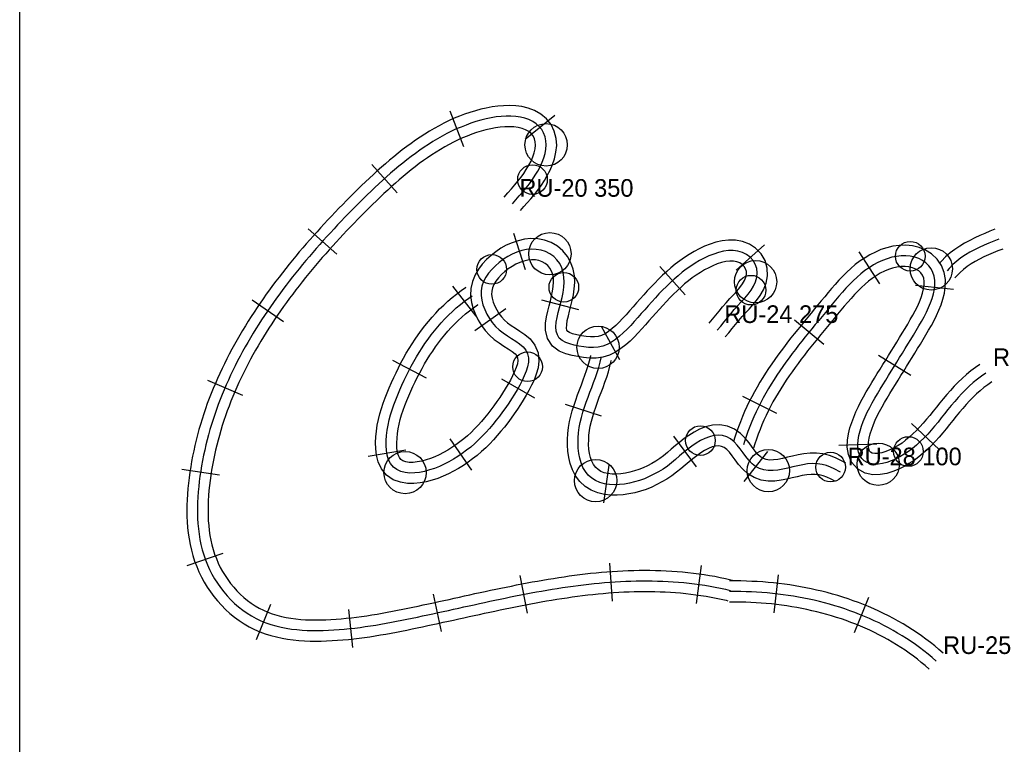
# Model space of a CAD drawing. Header units: millimetres. Extents: x 0 to 1378, y -121 to 1849.
# Tile 3 of 19: x 0 to 279, y 706 to 911. Entities that reach past the tile are written whole.
import ezdxf

# ---------------------------------------------------------------- set-up
doc = ezdxf.new("R2010")
doc.units = ezdxf.units.MM
for name, color, linetype in [('BEND_TIGHT', 4, 'Continuous'), ('CUT_25', 2, 'Continuous'), ('FRAME', 8, 'Continuous'), ('JOINT', 6, 'Continuous'), ('NEON_LOGO', 1, 'Continuous'), ('NOTES', 7, 'Continuous'), ('TUBE_6MM', 9, 'Continuous')]:
    doc.layers.add(name, color=color, linetype=linetype)

msp = doc.modelspace()

# ---------------------------------------------------------------- linework, layer by layer
at = {"layer": 'BEND_TIGHT'}
for centre in [(145.37, 865.99), (252.47, 844.26), (133.83, 840.55), (154.25, 835.47), (207.32, 834.66), (143.97, 812.96), (192.97, 792.02), (251.93, 788.94), (229.88, 784.51)]:
    msp.add_circle(centre, 4.2, dxfattribs=at)
at = {"layer": 'CUT_25'}
for p, q in [((121.95, 885.45), (125.81, 875.36)), ((151.68, 884.17), (143.29, 877.37)), ((99.78, 870.26), (107.01, 862.23)), ((81.81, 852.06), (89.86, 844.87)), ((139.96, 850.79), (143.25, 840.5)), ((211.15, 847.51), (203.09, 840.32)), ((237.9, 845.56), (243.71, 836.46)), ((181.46, 841.4), (188.64, 833.33)), ((129.39, 827.25), (122.74, 835.76)), ((264.71, 834.82), (253.97, 836)), ((65.88, 831.93), (74.78, 825.82)), ((158.47, 829.08), (148.03, 831.83)), ((128.98, 823.2), (137.79, 829.45)), ((219.64, 826.21), (228, 819.37)), ((164.86, 824.47), (170, 814.98)), ((252.63, 810.45), (243.45, 816.13)), ((115.28, 809.68), (105.73, 814.72)), ((136.55, 809.53), (145.9, 804.13)), ((53.25, 809.18), (63.18, 804.92)), ((204.92, 804.62), (214.57, 799.76)), ((164.97, 798.99), (154.7, 802.3)), ((252.76, 796.84), (260.65, 789.47)), ((185.34, 793.29), (191.8, 784.63)), ((121.91, 792.53), (128.06, 783.65)), ((242.98, 791.06), (232.19, 790.66)), ((109.42, 789.32), (98.77, 787.54)), ((211.95, 788.97), (205.3, 780.46)), ((167.04, 785.07), (165.45, 774.39)), ((45.94, 783.89), (56.63, 782.31)), ((47.49, 756.64), (57.7, 760.15)), ((168.02, 746.54), (167.27, 757.31)), ((191.87, 745.91), (193.32, 756.61)), ((143.92, 743.16), (141.88, 753.77)), ((214.98, 753.97), (213.8, 743.24)), ((119.6, 737.98), (117.31, 748.54)), ((67.15, 735.65), (71.22, 745.66)), ((240.62, 747.59), (236.53, 737.59)), ((94.47, 733.43), (93.26, 744.16))]:
    msp.add_line(p, q, dxfattribs=at)
at = {"layer": 'FRAME'}
msp.add_lwpolyline([(588, 0), (496.12, 0), (294, 0), (91.88, 0), (0, 0), (0, 288.86), (0, 924.35), (0, 1559.83), (0, 1848.69), (91.88, 1848.69), (294, 1848.69), (496.12, 1848.69), (588, 1848.69), (588, 1559.83), (588, 924.35), (588, 288.86), (588, 0)], dxfattribs=at)
at = {"layer": 'JOINT'}
for centre in [(149.23, 875.84), (150.29, 844.98), (258.4, 840.69), (208.61, 837.05), (163.96, 818.47), (243.37, 785.35), (109.25, 782.97), (212.22, 783.52), (163.26, 780.69)]:
    msp.add_circle(centre, 6, dxfattribs=at)
at = {"layer": 'NEON_LOGO'}
for points in [[(139.66, 859.13), (140.61, 860.29), (141.62, 861.4), (142.63, 862.53), (143.56, 863.67), (144.49, 864.82), (145.37, 865.99), (146.11, 867.21), (146.85, 868.42), (147.52, 869.65), (148.1, 870.9), (148.57, 872.15), (148.93, 873.39), (149.15, 874.63), (149.23, 875.84), (149.16, 877.02), (148.92, 878.14), (148.53, 879.2), (147.97, 880.17), (147.26, 881.04), (146.42, 881.81), (145.44, 882.46), (144.36, 882.99), (143.18, 883.4), (141.93, 883.7), (140.62, 883.89), (139.27, 883.98), (137.88, 883.97), (136.47, 883.88), (135.05, 883.73), (133.62, 883.49), (132.19, 883.19), (130.76, 882.83), (129.33, 882.44), (127.92, 881.97), (126.52, 881.45), (125.13, 880.89), (123.73, 880.35), (122.38, 879.7), (121.05, 879.01), (119.73, 878.29), (118.43, 877.55), (117.15, 876.78), (115.88, 875.98), (114.62, 875.15), (113.39, 874.3), (112.17, 873.43), (110.96, 872.54), (109.77, 871.62), (108.6, 870.69), (107.43, 869.75), (106.28, 868.78), (105.15, 867.8), (104.02, 866.81), (102.91, 865.81), (101.8, 864.79), (100.71, 863.77), (99.62, 862.73), (98.54, 861.69), (97.47, 860.64), (96.41, 859.58), (95.35, 858.52), (94.29, 857.45), (93.24, 856.38), (92.2, 855.31), (91.16, 854.22), (90.13, 853.14), (89.1, 852.04), (88.08, 850.94), (87.07, 849.84), (86.06, 848.72), (85.06, 847.61), (84.07, 846.48), (83.09, 845.35), (82.11, 844.21), (81.14, 843.07), (80.18, 841.91), (79.23, 840.75), (78.28, 839.59), (77.35, 838.41), (76.43, 837.23), (75.51, 836.04), (74.61, 834.85), (73.71, 833.64), (72.83, 832.43), (71.96, 831.21), (71.09, 829.98), (70.24, 828.75), (69.41, 827.5), (68.58, 826.25), (67.77, 824.99), (66.97, 823.72), (66.18, 822.44), (65.41, 821.16), (64.66, 819.86), (63.91, 818.56), (63.18, 817.25), (62.47, 815.93), (61.78, 814.6), (61.1, 813.26), (60.43, 811.91), (59.79, 810.56), (59.16, 809.2), (58.55, 807.83), (57.96, 806.45), (57.39, 805.06), (56.83, 803.67), (56.3, 802.27), (55.79, 800.86), (55.29, 799.44), (54.82, 798.02), (54.37, 796.59), (53.94, 795.15), (53.54, 793.71), (53.15, 792.26), (52.79, 790.8), (52.45, 789.34), (52.14, 787.87), (51.84, 786.4), (51.58, 784.92), (51.33, 783.44), (51.11, 781.96), (50.92, 780.47), (50.75, 778.98), (50.61, 777.49), (50.5, 775.99), (50.43, 774.5), (50.39, 773), (50.39, 771.5), (50.43, 770), (50.52, 768.5), (50.65, 767.01), (50.84, 765.52), (51.08, 764.04), (51.38, 762.57), (51.74, 761.11), (52.16, 759.67), (52.65, 758.25), (53.2, 756.86), (53.82, 755.49), (54.5, 754.16), (55.25, 752.86), (56.05, 751.59), (56.92, 750.37), (57.83, 749.18), (58.81, 748.04), (59.83, 746.95), (60.91, 745.91), (62.04, 744.92), (63.22, 743.99), (64.45, 743.13), (65.72, 742.34), (67.04, 741.62), (68.39, 740.98), (69.78, 740.41), (71.2, 739.92), (72.64, 739.51), (74.1, 739.15), (75.57, 738.87), (77.05, 738.64), (78.54, 738.46), (80.04, 738.33), (81.53, 738.25), (83.03, 738.21), (84.53, 738.2), (86.03, 738.23), (87.53, 738.29), (89.03, 738.37), (90.53, 738.48), (92.02, 738.6), (93.51, 738.75), (95, 738.92), (96.49, 739.11), (97.98, 739.31), (99.46, 739.53), (100.94, 739.77), (102.42, 740.02), (103.9, 740.28), (105.37, 740.55), (106.85, 740.83), (108.32, 741.12), (109.79, 741.42), (111.26, 741.72), (112.73, 742.03), (114.19, 742.34), (115.66, 742.65), (117.13, 742.97), (118.59, 743.29), (120.06, 743.61), (121.52, 743.93), (122.99, 744.26), (124.45, 744.58), (125.92, 744.9), (127.38, 745.22), (128.85, 745.54), (130.31, 745.86), (131.78, 746.18), (133.25, 746.5), (134.71, 746.81), (136.18, 747.12), (137.65, 747.42), (139.12, 747.72), (140.59, 748.01), (142.06, 748.3), (143.54, 748.59), (145.01, 748.86), (146.48, 749.13), (147.96, 749.4), (149.44, 749.65), (150.92, 749.9), (152.4, 750.13), (153.88, 750.36), (155.37, 750.58), (156.85, 750.79), (158.34, 750.98), (159.83, 751.17), (161.32, 751.34), (162.81, 751.5), (164.3, 751.65), (165.8, 751.78), (167.29, 751.9), (168.79, 752.01), (170.29, 752.1), (171.78, 752.17), (173.28, 752.23), (174.78, 752.26), (176.28, 752.29), (177.78, 752.29), (179.28, 752.28), (180.78, 752.24), (182.28, 752.19), (183.78, 752.12), (185.28, 752.03), (186.77, 751.91), (188.27, 751.78), (189.76, 751.62), (191.25, 751.44), (192.73, 751.24), (194.22, 751.02), (195.7, 750.77), (197.17, 750.5), (198.64, 750.21), (200.11, 749.89), (201.37, 749.6)], [(277.55, 849.11), (276.16, 848.55), (274.77, 847.99), (273.39, 847.4), (272.02, 846.77), (270.68, 846.11), (269.36, 845.4), (268.07, 844.63), (266.83, 843.79), (265.64, 842.88), (264.51, 841.89), (263.46, 840.82), (262.87, 840.17)], [(197.74, 823.36), (198.71, 824.5), (199.66, 825.66), (200.61, 826.85), (201.55, 828), (202.51, 829.14), (203.51, 830.25), (204.54, 831.32), (205.52, 832.41), (206.46, 833.52), (207.32, 834.66), (208.05, 835.84), (208.61, 837.05), (208.96, 838.3), (209.06, 839.56), (208.92, 840.8), (208.52, 841.98), (207.89, 843.06), (207.05, 844), (206.04, 844.77), (204.88, 845.35), (203.62, 845.72), (202.29, 845.89), (200.91, 845.87), (199.52, 845.68), (198.13, 845.35), (196.75, 844.9), (195.39, 844.36), (194.05, 843.75), (192.74, 843.05), (191.46, 842.29), (190.21, 841.47), (188.97, 840.63), (187.78, 839.72), (186.63, 838.76), (185.51, 837.77), (184.39, 836.78), (183.31, 835.73), (182.26, 834.66), (181.22, 833.58), (180.2, 832.48), (179.19, 831.37), (178.19, 830.26), (177.19, 829.13), (176.2, 828.01), (175.21, 826.89), (174.21, 825.77), (173.2, 824.66), (172.17, 823.58), (171.1, 822.57), (170.01, 821.59), (168.89, 820.68), (167.73, 819.89), (166.52, 819.23), (165.26, 818.75), (163.96, 818.47), (162.63, 818.37), (161.27, 818.43), (159.91, 818.6), (158.55, 818.83), (157.22, 819.1), (155.95, 819.42), (154.78, 819.82), (153.77, 820.36), (152.97, 821.08), (152.41, 822), (152.1, 823.08), (152.02, 824.29), (152.12, 825.59), (152.36, 826.95), (152.69, 828.33), (153.06, 829.74), (153.43, 831.16), (153.78, 832.6), (154.06, 834.03), (154.25, 835.47), (154.33, 836.9), (154.27, 838.31), (154.05, 839.67), (153.65, 840.97), (153.07, 842.17), (152.3, 843.26), (151.37, 844.2), (150.29, 844.98), (149.09, 845.58), (147.8, 846), (146.45, 846.23), (145.07, 846.28), (143.68, 846.15), (142.3, 845.87), (140.94, 845.43), (139.61, 844.86), (138.34, 844.18), (137.11, 843.4), (135.94, 842.53), (134.84, 841.58), (133.83, 840.55), (132.91, 839.46), (132.13, 838.3), (131.49, 837.08), (131.05, 835.82), (130.81, 834.51), (130.79, 833.18), (130.97, 831.83), (131.33, 830.49), (131.82, 829.17), (132.43, 827.89), (133.15, 826.65), (133.98, 825.48), (134.91, 824.41), (135.94, 823.42), (137.06, 822.54), (138.24, 821.73), (139.44, 820.98), (140.62, 820.23), (141.72, 819.45), (142.68, 818.61), (143.45, 817.66), (143.97, 816.61), (144.21, 815.46), (144.2, 814.23), (143.97, 812.96), (143.57, 811.66), (143.03, 810.35), (142.41, 809.04), (141.75, 807.73), (141, 806.44), (140.23, 805.16), (139.42, 803.9), (138.62, 802.63), (137.77, 801.4), (136.9, 800.18), (136, 798.97), (135.08, 797.79), (134.14, 796.62), (133.17, 795.48), (132.16, 794.36), (131.13, 793.27), (130.07, 792.21), (128.98, 791.19), (127.85, 790.2), (126.64, 789.31), (125.45, 788.41), (124.22, 787.56), (122.96, 786.76), (121.65, 786.04), (120.33, 785.36), (118.98, 784.73), (117.61, 784.17), (116.21, 783.71), (114.8, 783.32), (113.38, 783.03), (111.97, 782.87), (110.58, 782.84), (109.25, 782.97), (108, 783.29), (106.88, 783.81), (105.92, 784.55), (105.15, 785.5), (104.58, 786.61), (104.19, 787.86), (103.97, 789.21), (103.88, 790.61), (103.9, 792.06), (104.02, 793.51), (104.13, 794.98), (104.42, 796.45), (104.75, 797.9), (105.15, 799.35), (105.57, 800.79), (106.07, 802.2), (106.6, 803.6), (107.16, 804.99), (107.74, 806.38), (108.34, 807.75), (108.97, 809.11), (109.62, 810.46), (110.3, 811.8), (111, 813.13), (111.72, 814.44), (112.47, 815.74), (113.25, 817.02), (114.06, 818.29), (114.89, 819.53), (115.75, 820.76), (116.65, 821.97), (117.57, 823.15), (118.52, 824.31), (119.51, 825.44), (120.53, 826.54), (121.58, 827.61), (122.66, 828.65), (123.77, 829.65), (124.92, 830.62), (126.1, 831.54), (127.32, 832.42), (128.27, 833.07)], [(273.91, 811.16), (272.67, 810.31), (271.47, 809.41), (270.31, 808.46), (269.19, 807.46), (268.11, 806.42), (267.07, 805.35), (266.05, 804.24), (265.06, 803.12), (264.09, 801.97), (263.14, 800.81), (262.2, 799.64), (261.26, 798.47), (260.33, 797.3), (259.37, 796.15), (258.39, 795.01), (257.4, 793.89), (256.38, 792.8), (255.3, 791.78), (254.21, 790.78), (253.09, 789.83), (251.93, 788.94), (250.72, 788.19), (249.5, 787.46), (248.27, 786.81), (247.03, 786.26), (245.79, 785.82), (244.56, 785.51), (243.37, 785.35), (242.23, 785.34), (241.18, 785.5), (240.22, 785.83), (239.39, 786.33), (238.71, 786.99), (238.18, 787.81), (237.82, 788.75), (237.62, 789.81), (237.58, 790.96), (237.68, 792.18), (237.91, 793.45), (238.24, 794.76), (238.66, 796.08), (239.15, 797.41), (239.64, 798.75), (240.28, 800.08), (240.96, 801.4), (241.67, 802.72), (242.39, 804.03), (243.16, 805.32), (243.94, 806.6), (244.71, 807.88), (245.5, 809.16), (246.28, 810.44), (247.07, 811.72), (247.86, 812.99), (248.65, 814.27), (249.43, 815.55), (250.22, 816.82), (251.01, 818.1), (251.8, 819.38), (252.58, 820.65), (253.36, 821.93), (254.14, 823.22), (254.89, 824.51), (255.64, 825.8), (256.35, 827.1), (257.03, 828.4), (257.62, 829.72), (258.16, 831.03), (258.64, 832.34), (259.02, 833.65), (259.29, 834.93), (259.42, 836.19), (259.41, 837.42), (259.24, 838.58), (258.9, 839.68), (258.4, 840.69), (257.73, 841.6), (256.9, 842.39), (255.94, 843.06), (254.87, 843.6), (253.71, 844), (252.47, 844.26), (251.18, 844.39), (249.86, 844.38), (248.53, 844.24), (247.2, 843.97), (245.87, 843.58), (244.57, 843.08), (243.29, 842.49), (242.05, 841.8), (240.83, 841.03), (239.62, 840.25), (238.49, 839.33), (237.38, 838.36), (236.3, 837.34), (235.24, 836.31), (234.22, 835.22), (233.23, 834.1), (232.25, 832.97), (231.28, 831.82), (230.33, 830.67), (229.37, 829.51), (228.42, 828.36), (227.46, 827.2), (226.5, 826.05), (225.54, 824.89), (224.59, 823.74), (223.64, 822.57), (222.69, 821.41), (221.76, 820.24), (220.82, 819.06), (219.9, 817.88), (218.99, 816.69), (218.09, 815.49), (217.21, 814.28), (216.34, 813.06), (215.48, 811.82), (214.64, 810.58), (213.83, 809.32), (213.03, 808.05), (212.25, 806.77), (211.5, 805.47), (210.77, 804.16), (210.07, 802.83), (209.39, 801.49), (208.75, 800.14), (208.13, 798.78), (207.54, 797.4), (206.97, 796.01), (206.44, 794.6), (205.94, 793.19), (205.47, 791.76), (205.18, 790.83)], [(232.7, 783.04), (230.92, 784.03), (229.88, 784.51), (228.7, 784.94), (227.44, 785.27), (226.12, 785.46), (224.75, 785.5), (223.36, 785.41), (221.96, 785.21), (220.54, 784.92), (219.13, 784.58), (217.72, 784.24), (216.31, 783.91), (214.92, 783.66), (213.55, 783.52), (212.22, 783.52), (210.94, 783.71), (209.74, 784.1), (208.63, 784.7), (207.62, 785.49), (206.7, 786.44), (205.86, 787.5), (205.05, 788.61), (204.24, 789.72), (203.4, 790.78), (202.5, 791.72), (201.51, 792.51), (200.43, 793.09), (199.27, 793.44), (198.04, 793.56), (196.78, 793.45), (195.5, 793.13), (194.22, 792.65), (192.97, 792.02), (191.75, 791.27), (190.55, 790.45), (189.37, 789.56), (188.19, 788.67), (187.08, 787.67), (185.95, 786.69), (184.8, 785.73), (183.62, 784.81), (182.41, 783.95), (181.11, 783.22), (179.81, 782.49), (178.48, 781.83), (177.13, 781.23), (175.73, 780.73), (174.32, 780.31), (172.88, 779.98), (171.44, 779.73), (169.99, 779.58), (168.56, 779.53), (167.15, 779.59), (165.78, 779.8), (164.48, 780.16), (163.26, 780.69), (162.16, 781.39), (161.19, 782.26), (160.36, 783.28), (159.68, 784.44), (159.14, 785.69), (158.75, 787.03), (158.48, 788.42), (158.33, 789.85), (158.28, 791.3), (158.33, 792.77), (158.38, 794.24), (158.6, 795.7), (158.9, 797.16), (159.26, 798.61), (159.64, 800.05), (160.1, 801.48), (160.6, 802.89), (161.11, 804.3), (161.63, 805.71), (162.17, 807.11), (162.69, 808.51), (163.2, 809.93), (163.69, 811.35), (164.13, 812.78), (164.52, 814.23), (164.8, 815.45)], [(259.77, 729.57), (258.64, 730.55), (257.49, 731.51), (256.32, 732.45), (255.12, 733.36), (253.91, 734.24), (252.68, 735.1), (251.43, 735.93), (250.16, 736.73), (248.88, 737.51), (247.58, 738.26), (246.27, 738.98), (244.94, 739.68), (243.6, 740.35), (242.24, 741), (240.88, 741.62), (239.5, 742.21), (238.11, 742.78), (236.71, 743.32), (235.31, 743.84), (233.89, 744.33), (232.46, 744.8), (231.03, 745.24), (229.59, 745.66), (228.14, 746.05), (226.69, 746.42), (225.23, 746.77), (223.77, 747.09), (222.3, 747.39), (220.82, 747.67), (219.34, 747.92), (217.86, 748.15), (216.38, 748.36), (214.89, 748.55), (213.4, 748.71), (211.9, 748.86), (210.41, 748.98), (208.91, 749.08), (207.41, 749.15), (205.91, 749.21), (204.42, 749.25), (202.92, 749.26), (201.42, 749.25), (201.19, 749.25)]]:
    msp.add_lwpolyline(points, dxfattribs=at)
at = {"layer": 'TUBE_6MM'}
for points in [[(141.97, 857.23), (142.88, 858.33), (143.85, 859.4), (144.89, 860.57), (145.9, 861.78), (146.88, 863.01), (147.89, 864.37), (148.75, 865.78), (149.57, 867.15), (150.36, 868.65), (151.05, 870.23), (151.63, 871.92), (152.03, 873.72), (152.22, 875.64), (152.08, 877.67), (151.55, 879.68), (150.62, 881.57), (149.29, 883.25), (147.69, 884.57), (145.97, 885.54), (144.18, 886.23), (142.38, 886.67), (140.61, 886.9), (138.88, 886.98), (137.19, 886.94), (135.54, 886.8), (133.89, 886.58), (132.28, 886.27), (130.72, 885.91), (129.17, 885.5), (127.61, 885.03), (126.09, 884.49), (124.65, 883.93), (123.19, 883.36), (121.7, 882.7), (120.26, 881.98), (118.87, 881.24), (117.5, 880.48), (116.16, 879.68), (114.83, 878.86), (113.52, 878.01), (112.23, 877.14), (110.95, 876.25), (109.7, 875.34), (108.46, 874.4), (107.25, 873.45), (106.04, 872.48), (104.86, 871.5), (103.68, 870.5), (102.53, 869.49), (101.38, 868.47), (100.25, 867.44), (99.13, 866.4), (98.03, 865.35), (96.93, 864.3), (95.84, 863.24), (94.76, 862.17), (93.69, 861.1), (92.62, 860.03), (91.56, 858.95), (90.5, 857.86), (89.45, 856.77), (88.4, 855.67), (87.36, 854.57), (86.33, 853.46), (85.3, 852.34), (84.28, 851.22), (83.26, 850.09), (82.25, 848.95), (81.25, 847.81), (80.26, 846.66), (79.27, 845.5), (78.29, 844.34), (77.32, 843.16), (76.36, 841.98), (75.41, 840.79), (74.47, 839.6), (73.53, 838.39), (72.61, 837.18), (71.69, 835.96), (70.79, 834.73), (69.9, 833.49), (69.01, 832.24), (68.14, 830.98), (67.28, 829.72), (66.44, 828.44), (65.6, 827.16), (64.78, 825.87), (63.97, 824.57), (63.18, 823.26), (62.4, 821.94), (61.63, 820.61), (60.88, 819.27), (60.14, 817.92), (59.42, 816.57), (58.72, 815.2), (58.03, 813.83), (57.36, 812.44), (56.71, 811.05), (56.07, 809.64), (55.46, 808.23), (54.86, 806.81), (54.28, 805.38), (53.73, 803.94), (53.19, 802.5), (52.67, 801.04), (52.18, 799.58), (51.7, 798.11), (51.25, 796.63), (50.82, 795.15), (50.42, 793.65), (50.04, 792.15), (49.68, 790.65), (49.34, 789.14), (49.03, 787.62), (48.74, 786.1), (48.48, 784.57), (48.24, 783.04), (48.03, 781.51), (47.84, 779.96), (47.68, 778.42), (47.56, 776.86), (47.46, 775.29), (47.41, 773.72), (47.39, 772.14), (47.41, 770.56), (47.48, 768.97), (47.61, 767.38), (47.78, 765.78), (48.02, 764.19), (48.31, 762.6), (48.67, 761.02), (49.1, 759.44), (49.6, 757.89), (50.18, 756.35), (50.82, 754.84), (51.54, 753.36), (52.33, 751.93), (53.18, 750.52), (54.09, 749.16), (55.07, 747.85), (56.11, 746.58), (57.21, 745.36), (58.37, 744.19), (59.59, 743.08), (60.87, 742.03), (62.21, 741.04), (63.6, 740.13), (65.04, 739.29), (66.54, 738.54), (68.06, 737.87), (69.62, 737.29), (71.19, 736.8), (72.78, 736.39), (74.37, 736.04), (75.96, 735.77), (77.56, 735.56), (79.15, 735.4), (80.73, 735.29), (82.31, 735.23), (83.88, 735.21), (85.45, 735.22), (87.01, 735.26), (88.56, 735.34), (90.1, 735.44), (91.64, 735.56), (93.17, 735.7), (94.7, 735.87), (96.23, 736.05), (97.75, 736.25), (99.27, 736.47), (100.78, 736.71), (102.29, 736.95), (103.79, 737.21), (105.29, 737.48), (106.78, 737.77), (108.27, 738.06), (109.75, 738.35), (111.23, 738.65), (112.71, 738.96), (114.19, 739.27), (115.66, 739.59), (117.13, 739.9), (118.6, 740.22), (120.07, 740.54), (121.54, 740.87), (123.01, 741.19), (124.47, 741.51), (125.94, 741.83), (127.4, 742.16), (128.86, 742.48), (130.32, 742.8), (131.79, 743.11), (133.25, 743.43), (134.71, 743.74), (136.17, 744.05), (137.63, 744.35), (139.09, 744.65), (140.55, 744.95), (142.01, 745.24), (143.47, 745.52), (144.93, 745.8), (146.39, 746.07), (147.85, 746.33), (149.32, 746.59), (150.78, 746.83), (152.24, 747.07), (153.7, 747.3), (155.17, 747.52), (156.63, 747.73), (158.09, 747.93), (159.56, 748.11), (161.02, 748.29), (162.49, 748.45), (163.96, 748.6), (165.42, 748.74), (166.89, 748.86), (168.35, 748.97), (169.82, 749.06), (171.29, 749.14), (172.75, 749.2), (174.22, 749.25), (175.68, 749.28), (177.15, 749.29), (178.61, 749.28), (180.07, 749.26), (181.53, 749.22), (182.99, 749.15), (184.45, 749.07), (185.9, 748.97), (187.35, 748.85), (188.8, 748.7), (190.25, 748.54), (191.69, 748.35), (193.13, 748.15), (194.57, 747.92), (196, 747.66), (197.42, 747.39), (198.85, 747.09), (200.28, 746.77), (200.7, 746.67)], [(137.34, 861.04), (138.34, 862.25), (139.39, 863.41), (140.34, 864.48), (141.25, 865.57), (142.14, 866.68), (142.92, 867.73), (143.62, 868.88), (144.34, 870.09), (144.95, 871.25), (145.46, 872.41), (145.85, 873.56), (146.11, 874.68), (146.22, 875.74), (146.16, 876.7), (145.93, 877.58), (145.55, 878.37), (145.02, 879.04), (144.3, 879.62), (143.41, 880.12), (142.4, 880.5), (141.29, 880.77), (140.09, 880.92), (138.82, 880.98), (137.51, 880.94), (136.18, 880.84), (134.85, 880.66), (133.52, 880.4), (132.16, 880.09), (130.81, 879.73), (129.49, 879.33), (128.19, 878.87), (126.84, 878.34), (125.5, 877.81), (124.25, 877.27), (123.01, 876.64), (121.74, 875.97), (120.49, 875.27), (119.26, 874.54), (118.03, 873.79), (116.82, 873.01), (115.63, 872.2), (114.45, 871.37), (113.28, 870.52), (112.12, 869.64), (110.97, 868.75), (109.84, 867.84), (108.71, 866.9), (107.6, 865.96), (106.5, 864.99), (105.4, 864.02), (104.32, 863.03), (103.24, 862.02), (102.17, 861.01), (101.1, 859.99), (100.04, 858.95), (98.98, 857.91), (97.93, 856.87), (96.89, 855.81), (95.84, 854.75), (94.81, 853.69), (93.78, 852.62), (92.76, 851.55), (91.74, 850.47), (90.73, 849.38), (89.72, 848.29), (88.73, 847.2), (87.74, 846.1), (86.75, 844.99), (85.78, 843.87), (84.81, 842.75), (83.85, 841.63), (82.9, 840.5), (81.96, 839.36), (81.03, 838.21), (80.11, 837.06), (79.19, 835.9), (78.29, 834.73), (77.4, 833.56), (76.51, 832.38), (75.64, 831.19), (74.78, 830), (73.93, 828.8), (73.09, 827.59), (72.26, 826.37), (71.45, 825.15), (70.65, 823.92), (69.86, 822.68), (69.08, 821.43), (68.32, 820.18), (67.58, 818.91), (66.84, 817.64), (66.13, 816.37), (65.43, 815.08), (64.74, 813.79), (64.07, 812.49), (63.42, 811.18), (62.78, 809.86), (62.16, 808.54), (61.56, 807.21), (60.97, 805.87), (60.41, 804.53), (59.86, 803.17), (59.34, 801.81), (58.83, 800.45), (58.34, 799.08), (57.88, 797.7), (57.43, 796.31), (57, 794.92), (56.6, 793.52), (56.22, 792.12), (55.86, 790.71), (55.52, 789.3), (55.21, 787.88), (54.92, 786.46), (54.65, 785.04), (54.4, 783.61), (54.18, 782.17), (53.98, 780.74), (53.81, 779.3), (53.66, 777.87), (53.54, 776.43), (53.46, 775), (53.4, 773.58), (53.39, 772.16), (53.41, 770.74), (53.47, 769.33), (53.58, 767.93), (53.73, 766.55), (53.93, 765.17), (54.19, 763.81), (54.49, 762.47), (54.85, 761.15), (55.27, 759.86), (55.75, 758.58), (56.28, 757.34), (56.87, 756.11), (57.53, 754.92), (58.23, 753.76), (58.99, 752.63), (59.8, 751.54), (60.66, 750.49), (61.57, 749.48), (62.52, 748.52), (63.52, 747.61), (64.56, 746.76), (65.64, 745.97), (66.75, 745.23), (67.9, 744.57), (69.08, 743.97), (70.31, 743.44), (71.56, 742.97), (72.85, 742.57), (74.17, 742.22), (75.51, 741.94), (76.87, 741.7), (78.25, 741.52), (79.65, 741.38), (81.05, 741.28), (82.47, 741.23), (83.9, 741.21), (85.33, 741.22), (86.77, 741.26), (88.22, 741.33), (89.67, 741.42), (91.12, 741.54), (92.57, 741.67), (94.03, 741.83), (95.48, 742.01), (96.93, 742.2), (98.38, 742.41), (99.84, 742.63), (101.29, 742.87), (102.74, 743.12), (104.2, 743.38), (105.65, 743.66), (107.11, 743.94), (108.57, 744.23), (110.02, 744.53), (111.48, 744.83), (112.94, 745.14), (114.4, 745.45), (115.87, 745.77), (117.33, 746.09), (118.79, 746.4), (120.25, 746.73), (121.72, 747.05), (123.18, 747.37), (124.64, 747.69), (126.11, 748.02), (127.58, 748.34), (129.05, 748.66), (130.52, 748.98), (131.99, 749.29), (133.46, 749.61), (134.94, 749.92), (136.41, 750.23), (137.89, 750.53), (139.37, 750.83), (140.85, 751.12), (142.34, 751.41), (143.83, 751.69), (145.31, 751.97), (146.81, 752.24), (148.3, 752.5), (149.8, 752.75), (151.29, 753), (152.79, 753.23), (154.3, 753.46), (155.8, 753.67), (157.31, 753.87), (158.82, 754.07), (160.34, 754.25), (161.85, 754.42), (163.37, 754.57), (164.89, 754.71), (166.42, 754.84), (167.94, 754.95), (169.47, 755.05), (171, 755.13), (172.53, 755.2), (174.06, 755.25), (175.6, 755.28), (177.13, 755.29), (178.67, 755.28), (180.21, 755.26), (181.75, 755.21), (183.29, 755.15), (184.82, 755.06), (186.36, 754.95), (187.9, 754.82), (189.44, 754.67), (190.97, 754.5), (192.5, 754.3), (194.03, 754.08), (195.56, 753.83), (197.08, 753.57), (198.6, 753.27), (200.12, 752.96), (201.61, 752.62), (202.05, 752.52)], [(276.45, 851.9), (275.04, 851.34), (273.61, 850.75), (272.17, 850.14), (270.74, 849.48), (269.3, 848.77), (267.87, 848), (266.46, 847.16), (265.08, 846.22), (263.74, 845.2), (262.45, 844.07), (261.29, 842.89), (260.65, 842.19)], [(200.01, 821.4), (201.02, 822.57), (202, 823.78), (202.93, 824.95), (203.85, 826.08), (204.77, 827.17), (205.71, 828.21), (206.75, 829.3), (207.82, 830.49), (208.88, 831.75), (209.91, 833.16), (210.86, 834.78), (211.61, 836.64), (212, 838.72), (211.92, 840.91), (211.31, 843.07), (210.16, 845), (208.63, 846.56), (206.84, 847.72), (204.9, 848.47), (202.91, 848.83), (200.97, 848.87), (199.12, 848.65), (197.37, 848.25), (195.72, 847.72), (194.16, 847.1), (192.65, 846.4), (191.19, 845.62), (189.79, 844.78), (188.45, 843.91), (187.12, 842.99), (185.82, 841.99), (184.59, 840.97), (183.43, 839.94), (182.25, 838.89), (181.11, 837.77), (180.03, 836.67), (178.96, 835.55), (177.91, 834.43), (176.89, 833.3), (175.87, 832.16), (174.87, 831.03), (173.88, 829.91), (172.89, 828.8), (171.9, 827.7), (170.92, 826.63), (169.96, 825.62), (168.96, 824.68), (167.94, 823.77), (166.94, 822.98), (165.95, 822.33), (164.97, 821.85), (164, 821.55), (162.97, 821.4), (161.84, 821.41), (160.58, 821.54), (159.24, 821.76), (157.9, 822.02), (156.72, 822.33), (155.83, 822.66), (155.35, 822.97), (155.14, 823.28), (155.05, 823.89), (155.07, 824.86), (155.24, 826.04), (155.53, 827.34), (155.9, 828.73), (156.28, 830.21), (156.66, 831.75), (156.98, 833.36), (157.22, 835.05), (157.33, 836.83), (157.24, 838.68), (156.9, 840.58), (156.26, 842.45), (155.28, 844.23), (153.99, 845.82), (152.43, 847.13), (150.68, 848.14), (148.81, 848.82), (146.88, 849.2), (144.94, 849.28), (143.06, 849.09), (141.26, 848.68), (139.56, 848.1), (137.94, 847.37), (136.42, 846.52), (134.98, 845.55), (133.62, 844.49), (132.34, 843.31), (131.14, 842.02), (130.05, 840.58), (129.09, 838.96), (128.33, 837.14), (127.89, 835.17), (127.8, 833.15), (128.04, 831.2), (128.54, 829.4), (129.19, 827.73), (129.97, 826.15), (130.9, 824.64), (131.98, 823.2), (133.21, 821.88), (134.54, 820.71), (135.92, 819.69), (137.26, 818.8), (138.51, 818.01), (139.59, 817.28), (140.42, 816.61), (140.92, 816.03), (141.15, 815.46), (141.21, 814.74), (141.08, 813.83), (140.77, 812.76), (140.3, 811.59), (139.71, 810.35), (139.09, 809.12), (138.39, 807.93), (137.65, 806.7), (136.86, 805.46), (136.08, 804.24), (135.28, 803.07), (134.44, 801.9), (133.58, 800.74), (132.7, 799.61), (131.8, 798.5), (130.87, 797.41), (129.92, 796.36), (128.94, 795.33), (127.94, 794.33), (126.92, 793.37), (125.93, 792.5), (124.81, 791.69), (123.64, 790.81), (122.51, 790.03), (121.37, 789.31), (120.17, 788.65), (118.93, 788.02), (117.69, 787.44), (116.46, 786.94), (115.22, 786.54), (113.95, 786.21), (112.72, 785.98), (111.52, 785.86), (110.41, 785.87), (109.43, 786.02), (108.64, 786.3), (108.06, 786.68), (107.63, 787.21), (107.3, 787.98), (107.05, 788.98), (106.92, 790.13), (106.89, 791.37), (106.96, 792.72), (107.07, 794.07), (107.26, 795.36), (107.54, 796.67), (107.89, 798.02), (108.28, 799.37), (108.71, 800.69), (109.2, 802.01), (109.73, 803.36), (110.29, 804.7), (110.86, 806.03), (111.46, 807.35), (112.08, 808.65), (112.72, 809.95), (113.39, 811.23), (114.08, 812.5), (114.79, 813.75), (115.52, 814.98), (116.29, 816.2), (117.07, 817.4), (117.88, 818.57), (118.72, 819.73), (119.59, 820.86), (120.48, 821.96), (121.4, 823.04), (122.35, 824.09), (123.32, 825.11), (124.32, 826.09), (125.36, 827.04), (126.42, 827.95), (127.5, 828.83), (128.63, 829.66), (129.81, 830.49), (129.96, 830.59)], [(272.22, 813.63), (270.92, 812.75), (269.62, 811.77), (268.36, 810.74), (267.16, 809.66), (266, 808.55), (264.89, 807.41), (263.82, 806.25), (262.79, 805.07), (261.79, 803.89), (260.81, 802.7), (259.86, 801.52), (258.92, 800.34), (258, 799.19), (257.08, 798.09), (256.13, 796.98), (255.17, 795.91), (254.24, 794.9), (253.23, 793.95), (252.19, 793), (251.15, 792.12), (250.14, 791.35), (249, 790.67), (247.82, 789.96), (246.67, 789.38), (245.53, 788.91), (244.4, 788.57), (243.33, 788.37), (242.42, 788.34), (241.7, 788.49), (241.22, 788.71), (240.93, 789.08), (240.7, 789.66), (240.6, 790.5), (240.64, 791.57), (240.83, 792.74), (241.13, 793.96), (241.54, 795.23), (242.04, 796.56), (242.52, 797.82), (243.11, 799.02), (243.77, 800.29), (244.46, 801.57), (245.17, 802.82), (245.91, 804.07), (246.68, 805.34), (247.46, 806.62), (248.24, 807.89), (249.02, 809.16), (249.8, 810.44), (250.59, 811.71), (251.38, 812.99), (252.17, 814.26), (252.96, 815.54), (253.75, 816.82), (254.53, 818.1), (255.32, 819.39), (256.11, 820.68), (256.9, 821.99), (257.67, 823.32), (258.43, 824.66), (259.19, 826.05), (259.91, 827.51), (260.57, 829), (261.17, 830.52), (261.7, 832.14), (262.12, 833.85), (262.38, 835.67), (262.4, 837.65), (262.04, 839.69), (261.27, 841.65), (260.07, 843.46), (258.51, 844.92), (256.77, 846), (254.95, 846.74), (253.07, 847.2), (251.19, 847.39), (249.34, 847.34), (247.55, 847.1), (245.82, 846.69), (244.15, 846.14), (242.56, 845.46), (241.04, 844.67), (239.64, 843.83), (238.24, 842.93), (236.88, 841.89), (235.64, 840.82), (234.47, 839.74), (233.33, 838.63), (232.22, 837.47), (231.17, 836.3), (230.16, 835.14), (229.17, 833.97), (228.2, 832.8), (227.24, 831.64), (226.29, 830.49), (225.33, 829.34), (224.37, 828.18), (223.41, 827.02), (222.45, 825.86), (221.49, 824.69), (220.54, 823.51), (219.59, 822.33), (218.64, 821.14), (217.7, 819.94), (216.77, 818.73), (215.85, 817.5), (214.95, 816.27), (214.05, 815.02), (213.17, 813.75), (212.3, 812.48), (211.46, 811.18), (210.63, 809.87), (209.82, 808.55), (209.04, 807.2), (208.28, 805.85), (207.54, 804.47), (206.83, 803.08), (206.15, 801.67), (205.5, 800.25), (204.88, 798.82), (204.29, 797.37), (203.73, 795.91), (203.2, 794.44), (202.71, 792.97), (202.32, 791.75)], [(278.65, 846.32), (277.27, 845.77), (275.92, 845.22), (274.6, 844.65), (273.31, 844.06), (272.06, 843.44), (270.84, 842.79), (269.68, 842.09), (268.58, 841.35), (267.54, 840.55), (266.57, 839.71), (265.62, 838.75), (265.09, 838.16)], [(195.46, 825.31), (196.41, 826.42), (197.33, 827.54), (198.26, 828.71), (199.24, 829.91), (200.25, 831.11), (201.32, 832.3), (202.36, 833.38), (203.29, 834.42), (204.16, 835.46), (204.91, 836.46), (205.48, 837.43), (205.85, 838.34), (206.02, 839.19), (205.99, 839.98), (205.79, 840.7), (205.41, 841.34), (204.84, 841.91), (204.12, 842.37), (203.28, 842.69), (202.32, 842.86), (201.27, 842.88), (200.14, 842.74), (198.97, 842.47), (197.76, 842.08), (196.53, 841.59), (195.32, 841.03), (194.14, 840.4), (192.97, 839.69), (191.79, 838.92), (190.65, 838.14), (189.58, 837.31), (188.5, 836.41), (187.41, 835.46), (186.35, 834.51), (185.35, 833.52), (184.33, 832.49), (183.33, 831.44), (182.33, 830.36), (181.34, 829.28), (180.35, 828.17), (179.36, 827.06), (178.37, 825.93), (177.37, 824.8), (176.35, 823.67), (175.3, 822.53), (174.19, 821.36), (173.01, 820.25), (171.79, 819.17), (170.43, 818.1), (168.91, 817.12), (167.19, 816.28), (165.32, 815.69), (163.38, 815.42), (161.52, 815.42), (159.79, 815.59), (158.18, 815.86), (156.57, 816.17), (154.85, 816.62), (152.96, 817.39), (151.02, 818.82), (149.6, 820.99), (149.08, 823.3), (149.09, 825.32), (149.34, 827.12), (149.7, 828.74), (150.09, 830.25), (150.47, 831.68), (150.8, 833.05), (151.07, 834.38), (151.25, 835.66), (151.33, 836.88), (151.28, 838.02), (151.09, 839.08), (150.77, 840.03), (150.31, 840.88), (149.71, 841.61), (148.99, 842.22), (148.14, 842.7), (147.2, 843.04), (146.19, 843.24), (145.13, 843.28), (144.02, 843.16), (142.9, 842.91), (141.77, 842.52), (140.65, 842.02), (139.56, 841.4), (138.51, 840.7), (137.5, 839.91), (136.57, 839.06), (135.74, 838.16), (135.02, 837.22), (134.45, 836.26), (134.05, 835.31), (133.83, 834.37), (133.79, 833.4), (133.93, 832.38), (134.23, 831.29), (134.67, 830.16), (135.22, 829.06), (135.86, 828.02), (136.58, 827.06), (137.4, 826.18), (138.31, 825.37), (139.35, 824.61), (140.51, 823.85), (141.8, 823.03), (143.2, 822.08), (144.68, 820.84), (146.07, 819.1), (146.97, 816.91), (147.21, 814.67), (146.96, 812.61), (146.44, 810.81), (145.8, 809.19), (145.1, 807.71), (144.36, 806.27), (143.56, 804.87), (142.74, 803.53), (141.92, 802.24), (141.08, 800.93), (140.19, 799.63), (139.29, 798.36), (138.36, 797.11), (137.4, 795.87), (136.4, 794.66), (135.38, 793.46), (134.33, 792.29), (133.24, 791.14), (132.11, 790.02), (130.95, 788.92), (129.68, 787.82), (128.38, 786.86), (127.15, 785.94), (125.81, 785.02), (124.41, 784.14), (122.98, 783.36), (121.56, 782.62), (120.07, 781.94), (118.52, 781.31), (116.91, 780.79), (115.27, 780.35), (113.56, 780.04), (111.77, 779.86), (109.89, 779.89), (107.92, 780.21), (105.9, 780.96), (104.01, 782.25), (102.54, 784.03), (101.64, 785.98), (101.15, 787.89), (100.93, 789.71), (100.89, 791.46), (100.97, 793.11), (101.11, 794.75), (101.36, 796.43), (101.7, 798.05), (102.1, 799.6), (102.54, 801.13), (103.05, 802.67), (103.6, 804.15), (104.17, 805.6), (104.76, 807.03), (105.38, 808.46), (106.02, 809.87), (106.68, 811.27), (107.37, 812.66), (108.09, 814.05), (108.83, 815.41), (109.6, 816.77), (110.4, 818.11), (111.23, 819.44), (112.1, 820.75), (112.99, 822.04), (113.91, 823.31), (114.87, 824.57), (115.86, 825.8), (116.89, 827), (117.95, 828.18), (119.05, 829.33), (120.19, 830.44), (121.37, 831.52), (122.58, 832.57), (123.83, 833.57), (125.12, 834.53), (126.39, 835.42), (126.58, 835.55)], [(275.6, 808.68), (274.42, 807.87), (273.33, 807.05), (272.27, 806.18), (271.23, 805.26), (270.23, 804.29), (269.24, 803.28), (268.28, 802.24), (267.33, 801.16), (266.4, 800.05), (265.47, 798.92), (264.54, 797.77), (263.61, 796.6), (262.65, 795.4), (261.65, 794.21), (260.65, 793.04), (259.61, 791.87), (258.5, 790.68), (257.33, 789.56), (256.15, 788.49), (254.9, 787.44), (253.52, 786.39), (252.09, 785.52), (250.7, 784.7), (249.17, 783.92), (247.54, 783.26), (245.8, 782.73), (243.92, 782.4), (241.84, 782.37), (239.64, 782.85), (237.48, 784.02), (235.83, 785.92), (234.91, 788.09), (234.61, 790.21), (234.67, 792.13), (234.94, 793.93), (235.36, 795.62), (235.88, 797.2), (236.43, 798.69), (237.02, 800.22), (237.75, 801.72), (238.47, 803.1), (239.21, 804.47), (239.98, 805.83), (240.77, 807.16), (241.55, 808.45), (242.34, 809.74), (243.12, 811.03), (243.91, 812.31), (244.7, 813.59), (245.49, 814.87), (246.28, 816.14), (247.06, 817.42), (247.85, 818.69), (248.64, 819.97), (249.42, 821.24), (250.2, 822.52), (250.98, 823.79), (251.73, 825.04), (252.47, 826.31), (253.19, 827.58), (253.87, 828.82), (254.48, 830.05), (255.03, 831.31), (255.53, 832.57), (255.94, 833.8), (256.24, 835), (256.4, 836.14), (256.42, 837.16), (256.26, 838.07), (255.94, 838.89), (255.49, 839.58), (254.87, 840.16), (254.06, 840.65), (253.11, 841.03), (252.07, 841.28), (250.97, 841.39), (249.82, 841.36), (248.64, 841.2), (247.46, 840.92), (246.28, 840.53), (245.12, 840.03), (243.97, 839.44), (242.81, 838.73), (241.68, 838.01), (240.66, 837.23), (239.63, 836.34), (238.59, 835.38), (237.58, 834.41), (236.62, 833.4), (235.67, 832.34), (234.72, 831.23), (233.76, 830.11), (232.82, 828.97), (231.86, 827.82), (230.9, 826.66), (229.95, 825.5), (228.99, 824.35), (228.04, 823.2), (227.09, 822.05), (226.14, 820.9), (225.21, 819.74), (224.28, 818.59), (223.36, 817.43), (222.45, 816.27), (221.55, 815.1), (220.67, 813.92), (219.8, 812.74), (218.95, 811.55), (218.11, 810.36), (217.3, 809.15), (216.5, 807.94), (215.73, 806.71), (214.97, 805.47), (214.25, 804.22), (213.54, 802.97), (212.86, 801.69), (212.21, 800.41), (211.58, 799.12), (210.98, 797.81), (210.41, 796.49), (209.87, 795.16), (209.36, 793.82), (208.87, 792.47), (208.41, 791.1), (208.04, 789.92)], [(231.24, 780.41), (230, 781.11), (228.85, 781.68), (227.77, 782.09), (226.67, 782.35), (225.54, 782.47), (224.35, 782.47), (223.11, 782.34), (221.81, 782.12), (220.44, 781.81), (219.01, 781.47), (217.49, 781.11), (215.86, 780.78), (214.11, 780.56), (212.22, 780.53), (210.19, 780.81), (208.19, 781.53), (206.44, 782.62), (204.98, 783.91), (203.8, 785.27), (202.82, 786.57), (201.96, 787.76), (201.17, 788.77), (200.42, 789.54), (199.69, 790.08), (198.95, 790.4), (198.15, 790.53), (197.27, 790.48), (196.3, 790.23), (195.25, 789.8), (194.16, 789.23), (193.06, 788.54), (191.94, 787.74), (190.81, 786.89), (189.74, 786.03), (188.65, 785.06), (187.46, 784.05), (186.23, 783.04), (184.9, 782.04), (183.48, 781.11), (182.06, 780.31), (180.65, 779.56), (179.15, 778.85), (177.6, 778.21), (175.99, 777.68), (174.37, 777.24), (172.72, 776.91), (171.05, 776.68), (169.33, 776.55), (167.56, 776.57), (165.74, 776.77), (163.88, 777.21), (162.04, 777.95), (160.3, 779.04), (158.79, 780.45), (157.6, 782.05), (156.7, 783.76), (156.06, 785.52), (155.64, 787.28), (155.4, 789.03), (155.3, 790.75), (155.31, 792.39), (155.37, 794.05), (155.58, 795.76), (155.89, 797.4), (156.25, 798.96), (156.66, 800.51), (157.14, 802.05), (157.64, 803.53), (158.17, 804.98), (158.7, 806.41), (159.23, 807.82), (159.75, 809.21), (160.25, 810.58), (160.72, 811.93), (161.14, 813.28), (161.52, 814.62), (161.86, 816.03), (161.88, 816.13)], [(234.16, 785.66), (232.79, 786.42), (231.24, 787.18), (229.52, 787.83), (227.7, 788.26), (225.86, 788.46), (224.05, 788.46), (222.3, 788.29), (220.65, 788), (219.09, 787.66), (217.61, 787.3), (216.21, 786.97), (214.89, 786.7), (213.67, 786.54), (212.56, 786.52), (211.63, 786.63), (210.81, 786.93), (210.03, 787.42), (209.25, 788.12), (208.47, 789.03), (207.65, 790.13), (206.75, 791.37), (205.68, 792.72), (204.34, 794.09), (202.64, 795.3), (200.64, 796.16), (198.5, 796.52), (196.38, 796.42), (194.45, 795.94), (192.72, 795.25), (191.16, 794.43), (189.72, 793.52), (188.4, 792.58), (187.13, 791.63), (185.86, 790.61), (184.71, 789.58), (183.62, 788.65), (182.53, 787.76), (181.46, 786.95), (180.37, 786.24), (179.17, 785.57), (177.94, 784.91), (176.73, 784.34), (175.51, 783.84), (174.27, 783.42), (173, 783.09), (171.71, 782.83), (170.41, 782.64), (169.14, 782.55), (167.91, 782.56), (166.75, 782.68), (165.69, 782.93), (164.75, 783.3), (163.96, 783.8), (163.28, 784.44), (162.68, 785.24), (162.19, 786.18), (161.81, 787.24), (161.54, 788.4), (161.37, 789.62), (161.29, 790.89), (161.31, 792.25), (161.35, 793.59), (161.51, 794.85), (161.76, 796.15), (162.08, 797.51), (162.43, 798.86), (162.84, 800.19), (163.3, 801.55), (163.8, 802.92), (164.31, 804.3), (164.84, 805.7), (165.38, 807.12), (165.91, 808.57), (166.41, 810.05), (166.89, 811.56), (167.33, 813.11), (167.69, 814.62), (167.73, 814.78)], [(261.74, 731.83), (260.59, 732.84), (259.38, 733.84), (258.16, 734.82), (256.91, 735.76), (255.65, 736.69), (254.37, 737.58), (253.06, 738.44), (251.74, 739.28), (250.41, 740.09), (249.06, 740.87), (247.69, 741.62), (246.31, 742.35), (244.91, 743.05), (243.51, 743.72), (242.09, 744.36), (240.66, 744.98), (239.22, 745.56), (237.77, 746.13), (236.31, 746.66), (234.85, 747.17), (233.37, 747.65), (231.89, 748.11), (230.4, 748.55), (228.91, 748.95), (227.41, 749.33), (225.9, 749.69), (224.39, 750.03), (222.87, 750.34), (221.35, 750.62), (219.83, 750.88), (218.3, 751.12), (216.77, 751.34), (215.24, 751.53), (213.7, 751.7), (212.17, 751.85), (210.63, 751.97), (209.09, 752.07), (207.55, 752.15), (206, 752.21), (204.46, 752.25), (202.92, 752.26), (201.4, 752.25), (201.17, 752.25)], [(257.8, 727.31), (256.7, 728.27), (255.59, 729.19), (254.47, 730.08), (253.33, 730.95), (252.17, 731.8), (250.99, 732.62), (249.8, 733.41), (248.58, 734.18), (247.35, 734.93), (246.11, 735.65), (244.85, 736.34), (243.57, 737.01), (242.28, 737.66), (240.98, 738.28), (239.66, 738.87), (238.34, 739.44), (237, 739.99), (235.65, 740.51), (234.3, 741.01), (232.93, 741.49), (231.55, 741.94), (230.17, 742.37), (228.78, 742.77), (227.38, 743.15), (225.97, 743.51), (224.56, 743.84), (223.14, 744.16), (221.72, 744.45), (220.29, 744.72), (218.86, 744.96), (217.42, 745.19), (215.98, 745.39), (214.53, 745.57), (213.09, 745.73), (211.64, 745.87), (210.19, 745.99), (208.73, 746.08), (207.28, 746.16), (205.82, 746.21), (204.36, 746.25), (202.91, 746.26), (201.43, 746.25), (201.21, 746.25)]]:
    msp.add_lwpolyline(points, dxfattribs=at)

# ---------------------------------------------------------------- texts
at = {"layer": 'NOTES'}
for s, p in [('RU-20 350', (141.66, 861.13)), ('RU-24 275', (199.74, 825.36)), ('RU-26 175', (275.91, 813.16)), ('RU-28 100', (234.7, 785.04)), ('RU-25 50', (261.77, 731.57))]:
    msp.add_text(s, height=5, dxfattribs=at).set_placement(p)

doc.saveas('drawing.dxf')
